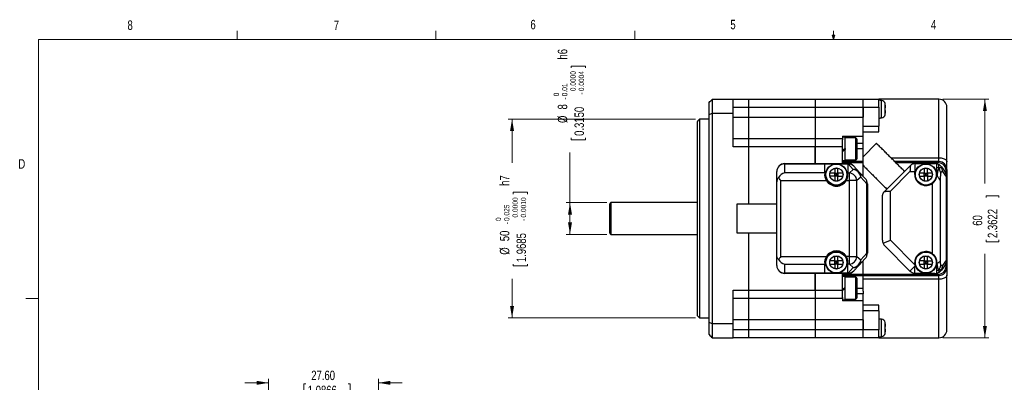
# Model space of a CAD drawing. Header units: millimetres. Extents: x 11 to 421, y 5 to 275.
# Tile 7 of 8: x 11 to 259, y 184 to 275. Entities that reach past the tile are written whole.
import ezdxf

# ---------------------------------------------------------------- set-up
doc = ezdxf.new("R2010")
doc.units = ezdxf.units.MM
doc.styles.add('SLDTEXTSTYLE0', font='TXT', dxfattribs={"width": 0.75})
doc.dimstyles.new('SLDDIMSTYLE4', dxfattribs={"dimtxt": 2.38125, "dimasz": 3, "dimexe": 0, "dimexo": 0.0625, "dimgap": 0.595313, "dimtad": 0, "dimrnd": 1e-09, "dimzin": 12, "dimdsep": 46, "dimtxsty": 'SLDTEXTSTYLE0', "dimsah": 1, "dimcen": 0.09, "dimadec": 0, "dimazin": 0, "dimtfac": 1, "dimtofl": 0, "dimtmove": 0, "dimatfit": 3, "dimfxl": 1, "dimtolj": 1, "dimtzin": 12, "dimarcsym": 0})
doc.dimstyles.new('SLDDIMSTYLE5', dxfattribs={"dimtxt": 2.38125, "dimasz": 3, "dimexe": 0, "dimexo": 0.0625, "dimgap": 0.595313, "dimtad": 0, "dimrnd": 1e-09, "dimzin": 12, "dimdsep": 46, "dimtxsty": 'SLDTEXTSTYLE0', "dimsah": 1, "dimcen": 0.09, "dimadec": 0, "dimazin": 0, "dimtol": 1, "dimtm": 0.01, "dimtfac": 1.8, "dimtofl": 0, "dimtmove": 0, "dimatfit": 3, "dimfxl": 1, "dimtolj": 1, "dimtzin": 0, "dimarcsym": 0})
doc.dimstyles.new('SLDDIMSTYLE6', dxfattribs={"dimtxt": 2.38125, "dimasz": 3, "dimexe": 0, "dimexo": 0.0625, "dimgap": 0.595313, "dimtad": 0, "dimdec": 3, "dimrnd": 1e-09, "dimzin": 12, "dimdsep": 46, "dimtxsty": 'SLDTEXTSTYLE0', "dimsah": 1, "dimcen": 0.09, "dimadec": 0, "dimazin": 0, "dimtol": 1, "dimtm": 0.025, "dimtfac": 1.8, "dimtdec": 3, "dimtofl": 0, "dimtmove": 0, "dimatfit": 3, "dimfxl": 1, "dimtolj": 1, "dimtzin": 0, "dimarcsym": 0})
doc.dimstyles.new('SLDDIMSTYLE7', dxfattribs={"dimtxt": 2.38125, "dimasz": 3, "dimexe": 0, "dimexo": 0.0625, "dimgap": 0.595313, "dimtad": 0, "dimrnd": 1e-09, "dimzin": 4, "dimdsep": 46, "dimtxsty": 'SLDTEXTSTYLE0', "dimsah": 1, "dimcen": 0.09, "dimadec": 0, "dimazin": 0, "dimtfac": 1, "dimtofl": 0, "dimtmove": 0, "dimatfit": 3, "dimfxl": 1, "dimtolj": 1, "dimtzin": 12, "dimarcsym": 0})

# ---------------------------------------------------------------- blocks, each defined once
blk = doc.blocks.new('*D9')
at = {"color": 7, "linetype": 'Continuous', "lineweight": 0}
for p, q in [((243.42, 255.3), (254.98, 255.3)), ((253.98, 255.3), (253.98, 234.08)), ((254.26, 231.04), (257.48, 231.04)), ((254.26, 231.04), (254.26, 230.56)), ((257.48, 231.04), (257.48, 230.56)), ((254.26, 219.43), (254.26, 219.92)), ((254.26, 219.43), (257.48, 219.43)), ((257.48, 219.43), (257.48, 219.92)), ((253.98, 195.3), (253.98, 216.4)), ((243.42, 195.3), (254.98, 195.3))]:
    blk.add_line(p, q, dxfattribs=at)
for points in [[(253.98, 255.3), (253.48, 252.3), (254.48, 252.3)], [(253.98, 195.3), (254.48, 198.3), (253.48, 198.3)]]:
    blk.add_solid(points, dxfattribs=at)
at = {"color": 7, "linetype": 'Continuous', "lineweight": 0, "char_height": 2.381, "attachment_point": 1, "rotation": 90, "style": 'SLDTEXTSTYLE0'}
for s, insert in [('2.3622', (254.69, 220.4)), ('60', (250.91, 223.48))]:
    blk.add_mtext(s, dxfattribs=dict(at, insert=insert))
blk = doc.blocks.new('*D10')
at = {"color": 7, "linetype": 'Continuous', "lineweight": 0}
for p, q in [((149.9, 263.65), (153.54, 263.65)), ((149.9, 263.65), (149.9, 263.16)), ((153.54, 263.65), (153.54, 263.16)), ((149.9, 245.12), (149.9, 245.6)), ((153.54, 245.12), (153.54, 245.6)), ((149.9, 245.12), (153.54, 245.12)), ((149.62, 229.3), (149.62, 241.89)), ((158.92, 229.3), (148.62, 229.3)), ((149.62, 221.3), (149.62, 229.3)), ((158.92, 221.3), (148.62, 221.3))]:
    blk.add_line(p, q, dxfattribs=at)
for points in [[(149.62, 229.3), (149.12, 226.3), (150.12, 226.3)], [(149.62, 221.3), (150.12, 224.3), (149.12, 224.3)]]:
    blk.add_solid(points, dxfattribs=at)
at = {"color": 7, "linetype": 'Continuous', "lineweight": 0, "attachment_point": 1, "rotation": 90, "style": 'SLDTEXTSTYLE0'}
for s, insert, char_height in [(' h6', (146.55, 264.61), 2.381), ('0.0000', (149.72, 257.31), 1.323), ('0.0004', (151.82, 257.31), 1.323), ('0.01', (147.62, 256.03), 1.323), ('0', (145.52, 256.03), 1.32), ('-', (147.62, 255.2), 1.32), ('0.3150', (150.75, 246.08), 2.381), ('-', (151.82, 256.48), 1.32), ('8', (146.55, 252.72), 2.38), ('%%c', (146.55, 249.32), 2.381)]:
    blk.add_mtext(s, dxfattribs=dict(at, insert=insert, char_height=char_height))
blk = doc.blocks.new('*D11')
at = {"color": 7, "linetype": 'Continuous', "lineweight": 0}
for p, q in [((181.22, 250.3), (134.05, 250.3)), ((135.05, 250.3), (135.05, 239.3)), ((135.34, 231.89), (138.97, 231.89)), ((135.34, 231.89), (135.34, 231.4)), ((138.97, 231.89), (138.97, 231.4)), ((135.34, 213.36), (135.34, 213.84)), ((135.34, 213.36), (138.97, 213.36)), ((138.97, 213.36), (138.97, 213.84)), ((135.05, 200.3), (135.05, 210.13)), ((181.22, 200.3), (134.05, 200.3))]:
    blk.add_line(p, q, dxfattribs=at)
for points in [[(135.05, 250.3), (134.55, 247.3), (135.55, 247.3)], [(135.05, 200.3), (135.55, 203.3), (134.55, 203.3)]]:
    blk.add_solid(points, dxfattribs=at)
at = {"color": 7, "linetype": 'Continuous', "lineweight": 0, "attachment_point": 1, "rotation": 90, "style": 'SLDTEXTSTYLE0'}
for s, insert, char_height in [(' h7', (131.98, 232.85), 2.381), ('0.0000', (135.16, 225.55), 1.323), ('0.0010', (137.26, 225.55), 1.323), ('0.025', (133.05, 224.66), 1.323), ('0', (130.95, 224.66), 1.32), ('50', (131.98, 219.59), 2.381), ('-', (133.05, 223.83), 1.32), ('1.9685', (136.18, 214.32), 2.381), ('-', (137.26, 224.72), 1.32), ('%%c', (131.98, 216.19), 2.381)]:
    blk.add_mtext(s, dxfattribs=dict(at, insert=insert, char_height=char_height))
blk = doc.blocks.new('*D13')
at = {"color": 7, "linetype": 'Continuous', "lineweight": 0}
for p, q in [((73.83, 183.98), (67.83, 183.98)), ((73.83, 165.69), (73.83, 184.98)), ((82.71, 183.7), (82.71, 180.49)), ((82.71, 183.7), (83.19, 183.7)), ((94.31, 183.7), (93.83, 183.7)), ((94.31, 183.7), (94.31, 180.49)), ((101.43, 169.98), (101.43, 184.98)), ((101.43, 183.98), (107.43, 183.98)), ((82.71, 180.49), (83.19, 180.49)), ((94.31, 180.49), (93.83, 180.49))]:
    blk.add_line(p, q, dxfattribs=at)
for points in [[(73.83, 183.98), (70.83, 184.48), (70.83, 183.48)], [(101.43, 183.98), (104.43, 183.48), (104.43, 184.48)]]:
    blk.add_solid(points, dxfattribs=at)
at = {"color": 7, "linetype": 'Continuous', "lineweight": 0, "char_height": 2.381, "attachment_point": 1, "style": 'SLDTEXTSTYLE0'}
for s, insert in [('27.60', (84.55, 187.05)), ('1.0866', (83.67, 183.27))]:
    blk.add_mtext(s, dxfattribs=dict(at, insert=insert))

msp = doc.modelspace()

# ---------------------------------------------------------------- linework, layer by layer
at = {"color": 7, "linetype": 'Continuous', "lineweight": 0}
for p, q in [((65.9067, 270.3087), (65.9067, 272.4626)), ((115.9129, 270.3087), (115.9129, 272.4626)), ((165.9192, 270.3087), (165.9192, 272.4626)), ((215.9254, 270.3087), (215.9254, 272.4626)), ((15.9068, 270.3087), (415.9568, 270.3087)), ((15.9068, 270.3087), (15.9068, 9.9587)), ((215.9254, 270.3087), (215.5889, 271.3737)), ((216.2443, 271.3737), (215.5889, 271.3737)), ((215.7467, 271.3737), (215.9254, 270.3087)), ((215.9254, 270.3087), (216.2443, 271.3737)), ((216.0501, 271.3737), (215.9254, 270.3087)), ((15.9068, 205.2212), (12.7318, 205.2212))]:
    msp.add_line(p, q, dxfattribs=at)
at = {"color": 7, "linetype": 'Continuous', "lineweight": 30}
for p, q in [((185.4197, 251.7554), (185.4197, 255.2979)), ((185.4197, 255.2979), (190.6197, 255.2979)), ((190.6197, 251.7554), (190.6197, 255.2979)), ((190.6197, 255.2979), (194.6197, 255.2979)), ((194.6197, 255.2979), (211.3197, 255.2979)), ((194.6197, 253.2979), (194.6197, 255.2979)), ((194.6197, 253.2979), (194.6197, 255.2979)), ((211.3197, 255.2979), (211.3197, 253.2979)), ((211.3197, 255.2979), (223.3197, 255.2979)), ((211.3197, 255.2979), (211.3197, 253.2979)), ((223.3197, 255.2979), (227.3197, 255.2979)), ((223.3197, 253.2979), (223.3197, 255.2979)), ((223.3197, 253.2979), (223.3197, 255.2979)), ((227.3197, 253.2979), (227.3197, 255.2979)), ((242.4197, 240.5791), (242.4197, 255.2979)), ((184.6197, 251.4513), (184.6197, 254.4979)), ((190.6197, 253.2979), (194.6197, 253.2979)), ((194.6197, 253.2979), (211.3197, 253.2979)), ((194.6197, 250.7979), (194.6197, 253.2979)), ((194.6197, 250.7979), (194.6197, 253.2979)), ((211.3197, 253.2979), (211.3197, 250.7979)), ((211.3197, 253.2979), (223.3197, 253.2979)), ((211.3197, 253.2979), (211.3197, 250.7979)), ((223.3197, 253.2979), (227.3197, 253.2979)), ((223.3197, 253.2979), (223.3197, 250.7979)), ((223.3197, 250.7979), (223.3197, 253.2979)), ((227.3197, 253.2979), (227.3197, 248.5358)), ((227.9865, 252.7979), (227.9865, 254.9895)), ((227.9865, 250.6062), (227.9865, 252.7979)), ((228.8793, 251.4032), (228.8793, 254.1926)), ((228.8805, 254.1479), (228.8882, 254.1479)), ((229.0045, 253.1229), (228.8805, 253.1229)), ((244.4197, 239.5604), (244.4197, 253.2979)), ((182.2197, 250.2979), (182.2197, 200.2979)), ((184.6197, 199.1445), (184.6197, 251.4513)), ((185.4197, 198.8404), (185.4197, 251.7554)), ((185.4197, 251.7554), (190.6197, 251.7554)), ((190.6197, 243.2979), (190.6197, 251.7554)), ((190.6197, 250.7979), (194.6197, 250.7979)), ((194.6197, 250.7979), (211.3197, 250.7979)), ((194.6197, 245.2979), (194.6197, 250.7979)), ((194.6197, 245.2979), (194.6197, 250.7979)), ((211.3197, 250.7979), (211.3197, 245.2979)), ((211.3197, 250.7979), (223.3197, 250.7979)), ((211.3197, 250.7979), (211.3197, 245.2979)), ((223.3197, 246.0138), (223.3197, 250.7979)), ((229.0045, 252.4729), (228.8805, 252.4729)), ((228.8882, 251.4479), (228.8805, 251.4479)), ((181.6197, 249.6979), (181.6197, 225.2979)), ((223.3197, 248.5358), (227.3197, 248.5358)), ((227.3197, 247.0834), (227.3197, 248.5358)), ((194.6197, 245.2979), (190.6197, 245.2979)), ((194.6197, 243.2979), (194.6197, 245.2979)), ((211.3197, 245.2979), (194.6197, 245.2979)), ((194.6197, 243.2979), (194.6197, 245.2979)), ((211.3197, 245.2979), (211.3197, 243.2979)), ((218.1197, 245.2979), (211.3197, 245.2979)), ((211.3197, 245.2979), (211.3197, 243.2979)), ((218.1197, 246.0138), (223.3197, 246.0138)), ((218.1197, 246.0138), (218.1197, 245.7479)), ((218.1197, 245.7479), (218.1197, 245.1254)), ((218.8197, 242.9379), (218.8197, 245.7479)), ((221.5197, 240.0479), (221.5197, 245.5479)), ((221.8197, 240.3479), (221.8197, 245.2479)), ((223.3197, 247.0834), (227.3197, 247.0834)), ((223.3197, 244.2741), (223.3197, 246.0138)), ((194.6197, 243.2979), (190.6197, 243.2979)), ((211.3197, 243.2979), (194.6197, 243.2979)), ((194.6197, 228.8979), (194.6197, 243.2979)), ((194.6197, 228.8979), (194.6197, 243.2979)), ((211.3197, 243.2979), (211.3197, 239.0979)), ((218.1197, 243.2979), (211.3197, 243.2979)), ((211.3197, 239.0979), (211.3197, 243.2979)), ((218.1197, 243.2979), (218.1197, 245.1254)), ((218.1197, 239.2979), (218.1197, 243.2979)), ((218.1197, 242.5337), (218.8197, 242.9379)), ((218.8197, 242.9379), (218.8197, 242.6579)), ((221.8197, 244.2741), (223.3197, 244.2741)), ((223.3197, 242.7979), (221.8197, 242.7979)), ((223.3197, 243.5615), (223.3197, 244.2741)), ((226.6926, 244.213), (223.3197, 240.84)), ((223.3197, 240.84), (223.3197, 243.5615)), ((218.1197, 242.2537), (218.8197, 242.6579)), ((218.8197, 239.8479), (218.8197, 242.6579)), ((223.3197, 238.6764), (223.3197, 240.84)), ((230.3265, 240.5791), (242.4197, 240.5791)), ((242.4197, 239.5979), (242.4197, 240.5791)), ((203.6197, 239.0106), (203.6197, 239.0979)), ((203.6197, 239.0979), (219.5486, 239.0979)), ((203.6197, 236.7804), (203.6197, 239.0106)), ((203.6197, 239.0106), (213.7197, 239.0106)), ((213.7197, 239.0754), (219.5197, 239.0754)), ((213.7197, 239.0754), (213.7197, 239.0106)), ((213.7197, 236.7804), (213.7197, 239.0106)), ((216.2297, 237.9679), (217.0097, 237.9679)), ((216.2297, 237.9679), (216.2297, 236.7379)), ((217.0097, 236.7379), (217.0097, 237.9679)), ((223.3197, 239.5979), (218.1197, 239.5979)), ((223.3197, 239.2979), (218.1197, 239.2979)), ((219.5197, 239.0106), (219.5197, 239.0754)), ((219.5486, 239.0106), (219.5197, 239.0106)), ((219.5197, 239.0106), (219.5197, 236.7804)), ((219.5486, 239.0979), (219.5486, 239.0106)), ((219.5486, 239.0106), (220.841, 237.6212)), ((221.0129, 238.4601), (222.3054, 237.0707)), ((223.3197, 235.9804), (223.3197, 238.6764)), ((223.3197, 235.9804), (223.3197, 238.6764)), ((228.5125, 231.8908), (235.4268, 238.805)), ((242.4197, 239.5979), (231.3077, 239.5979)), ((242.4197, 239.2979), (231.6077, 239.2979)), ((236.3697, 239.0979), (236.1339, 239.0979)), ((236.3697, 239.0979), (236.3697, 237.0979)), ((236.3697, 239.0979), (241.4012, 239.0979)), ((238.7297, 237.9679), (239.5097, 237.9679)), ((238.7297, 237.9679), (238.7297, 236.7379)), ((239.5097, 236.7379), (239.5097, 237.9679)), ((242.4197, 239.2979), (242.4197, 239.5979)), ((243.0187, 238.2742), (244.0371, 236.8738)), ((201.6197, 234.5621), (201.6197, 237.0979)), ((213.7197, 236.7804), (203.6197, 236.7804)), ((213.7197, 236.7804), (213.7197, 236.3479)), ((216.2297, 236.7379), (214.9997, 236.7379)), ((214.9997, 235.9579), (214.9997, 236.7379)), ((216.2297, 235.9579), (214.9997, 235.9579)), ((216.2297, 235.9579), (216.2297, 236.7379)), ((216.2297, 236.7379), (217.0097, 236.7379)), ((216.6197, 236.3479), (216.2297, 236.7379)), ((216.2297, 235.9579), (216.6197, 236.3479)), ((216.2297, 235.9579), (216.2297, 234.7279)), ((217.0097, 235.9579), (216.2297, 235.9579)), ((216.6197, 236.3479), (217.0097, 236.7379)), ((217.0097, 235.9579), (216.6197, 236.3479)), ((218.2397, 236.7379), (217.0097, 236.7379)), ((217.0097, 236.7379), (217.0097, 235.9579)), ((217.0097, 234.7279), (217.0097, 235.9579)), ((217.0097, 235.9579), (218.2397, 235.9579)), ((218.2397, 236.7379), (218.2397, 235.9579)), ((219.5197, 236.3479), (219.5197, 236.7804)), ((219.5197, 236.7804), (219.8932, 236.7804)), ((219.8932, 236.7804), (220.841, 237.6212)), ((219.8932, 234.8677), (219.8932, 236.7804)), ((222.732, 235.7085), (221.7842, 234.8677)), ((222.3054, 237.0707), (223.884, 235.3737)), ((222.732, 235.7085), (224.3106, 234.0115)), ((230.2197, 232.1837), (235.1339, 237.0979)), ((235.1339, 237.0979), (236.3697, 237.0979)), ((236.3697, 236.3479), (236.3697, 237.0979)), ((238.7297, 236.7379), (237.4997, 236.7379)), ((237.4997, 235.9579), (237.4997, 236.7379)), ((237.4997, 235.9579), (238.7297, 235.9579)), ((238.7297, 236.7379), (239.5097, 236.7379)), ((238.7297, 235.9579), (238.7297, 236.7379)), ((239.1197, 236.3479), (238.7297, 236.7379)), ((239.1197, 236.3479), (238.7297, 235.9579)), ((238.7297, 235.9579), (238.7297, 234.7279)), ((239.5097, 235.9579), (238.7297, 235.9579)), ((239.5097, 236.7379), (239.1197, 236.3479)), ((239.5097, 235.9579), (239.1197, 236.3479)), ((240.7397, 236.7379), (239.5097, 236.7379)), ((239.5097, 236.7379), (239.5097, 235.9579)), ((239.5097, 235.9579), (239.5097, 234.7279)), ((239.5097, 235.9579), (240.7397, 235.9579)), ((240.7397, 236.7379), (240.7397, 235.9579)), ((243.279, 237.0979), (244.2974, 235.6975)), ((244.4197, 237.5979), (244.1197, 237.5979)), ((244.1197, 237.5979), (244.1197, 236.7511)), ((244.2974, 214.8982), (244.2974, 235.6975)), ((244.4197, 235.6975), (244.2974, 235.6975)), ((244.4197, 237.5979), (244.4197, 235.6975)), ((244.4197, 235.6975), (244.4197, 214.8982)), ((201.6197, 216.0336), (201.6197, 234.5621)), ((202.6197, 215.728), (202.6197, 234.8677)), ((202.6197, 234.8677), (214.1258, 234.8677)), ((217.0097, 234.7279), (216.2297, 234.7279)), ((219.1135, 234.8677), (219.8932, 234.8677)), ((221.7842, 234.8677), (219.8932, 234.8677)), ((219.8932, 215.728), (219.8932, 234.8677)), ((221.7842, 215.728), (221.7842, 234.8677)), ((224.3106, 216.5843), (224.3106, 234.0115)), ((224.4197, 234.0115), (224.3106, 234.0115)), ((224.4197, 234.0115), (224.4197, 216.5843)), ((239.5097, 234.7279), (238.7297, 234.7279)), ((240.8228, 216.407), (240.8228, 234.1887)), ((242.7005, 234.8075), (242.7005, 214.5615)), ((228.2197, 219.8263), (228.2197, 231.1837)), ((230.2197, 219.8263), (230.2197, 232.1837)), ((159.6197, 221.5979), (159.6197, 228.9979)), ((159.9197, 229.2979), (159.9197, 221.2979)), ((191.6197, 228.8979), (191.6197, 221.6979)), ((181.6197, 225.2979), (181.6197, 200.8979)), ((194.6197, 207.2979), (194.6197, 221.6979)), ((194.6197, 207.2979), (194.6197, 221.6979)), ((228.3719, 219.0609), (230.2197, 219.8263)), ((235.1339, 212.0837), (228.8054, 218.4121)), ((236.3697, 213.6763), (230.2197, 219.8263)), ((201.6197, 213.4979), (201.6197, 216.0336)), ((202.6197, 215.728), (214.1258, 215.728)), ((216.2297, 215.8679), (217.0097, 215.8679)), ((216.2297, 214.6379), (216.2297, 215.8679)), ((217.0097, 214.6379), (217.0097, 215.8679)), ((219.8932, 215.728), (219.1135, 215.728)), ((219.8932, 215.728), (221.7842, 215.728)), ((219.8932, 213.8153), (219.8932, 215.728)), ((221.7842, 215.728), (222.732, 214.8873)), ((224.3106, 216.5843), (222.732, 214.8873)), ((224.4197, 216.5843), (224.3106, 216.5843)), ((238.7297, 215.8679), (239.5097, 215.8679)), ((238.7297, 215.8679), (238.7297, 214.6379)), ((239.5097, 214.6379), (239.5097, 215.8679)), ((203.6197, 213.8153), (213.7197, 213.8153)), ((203.6197, 211.5852), (203.6197, 213.8153)), ((213.7197, 214.2479), (213.7197, 213.8153)), ((213.7197, 211.5852), (213.7197, 213.8153)), ((216.2297, 214.6379), (214.9997, 214.6379)), ((214.9997, 213.8579), (214.9997, 214.6379)), ((214.9997, 213.8579), (216.2297, 213.8579)), ((216.2297, 214.6379), (217.0097, 214.6379)), ((216.2297, 213.8579), (216.2297, 214.6379)), ((216.2297, 214.6379), (216.6197, 214.2479)), ((216.2297, 213.8579), (216.6197, 214.2479)), ((216.2297, 213.8579), (216.2297, 212.6279)), ((217.0097, 213.8579), (216.2297, 213.8579)), ((216.6197, 214.2479), (217.0097, 214.6379)), ((216.6197, 214.2479), (217.0097, 213.8579)), ((218.2397, 214.6379), (217.0097, 214.6379)), ((217.0097, 214.6379), (217.0097, 213.8579)), ((217.0097, 212.6279), (217.0097, 213.8579)), ((217.0097, 213.8579), (218.2397, 213.8579)), ((218.2397, 214.6379), (218.2397, 213.8579)), ((219.5197, 213.8153), (219.5197, 214.2479)), ((219.8932, 213.8153), (219.5197, 213.8153)), ((219.5197, 211.5852), (219.5197, 213.8153)), ((220.841, 212.9746), (219.5486, 211.5852)), ((220.841, 212.9746), (219.8932, 213.8153)), ((222.3054, 213.525), (221.0129, 212.1357)), ((223.884, 215.2221), (222.3054, 213.525)), ((223.3197, 211.2979), (223.3197, 214.6154)), ((223.3197, 211.2979), (223.3197, 214.6154)), ((235.1339, 212.0837), (236.3697, 213.3194)), ((236.3697, 213.6763), (236.3697, 214.2479)), ((236.3697, 213.6763), (236.3697, 213.3194)), ((236.3697, 211.5058), (236.3697, 213.3194)), ((238.7297, 214.6379), (237.4997, 214.6379)), ((237.4997, 213.8579), (237.4997, 214.6379)), ((237.4997, 213.8579), (238.7297, 213.8579)), ((238.7297, 214.6379), (239.5097, 214.6379)), ((238.7297, 213.8579), (238.7297, 214.6379)), ((238.7297, 214.6379), (239.1197, 214.2479)), ((239.1197, 214.2479), (238.7297, 213.8579)), ((238.7297, 213.8579), (238.7297, 212.6279)), ((239.5097, 213.8579), (238.7297, 213.8579)), ((239.5097, 214.6379), (239.1197, 214.2479)), ((239.1197, 214.2479), (239.5097, 213.8579)), ((239.5097, 214.6379), (240.7397, 214.6379)), ((239.5097, 214.6379), (239.5097, 213.8579)), ((239.5097, 212.6279), (239.5097, 213.8579)), ((239.5097, 213.8579), (240.7397, 213.8579)), ((240.7397, 214.6379), (240.7397, 213.8579)), ((241.8697, 214.2479), (241.8697, 213.9784)), ((244.0371, 213.7219), (243.0187, 212.3215)), ((244.2974, 214.8982), (243.279, 213.4979)), ((244.1197, 213.8447), (244.1197, 212.9979)), ((244.1197, 212.9979), (244.4197, 212.9979)), ((244.4197, 214.8982), (244.2974, 214.8982)), ((244.4197, 214.8982), (244.4197, 212.9979)), ((244.4197, 212.9979), (244.4197, 211.0354)), ((213.7197, 211.5852), (203.6197, 211.5852)), ((203.6197, 211.4979), (203.6197, 211.5852)), ((219.5486, 211.4979), (203.6197, 211.4979)), ((211.3197, 211.4979), (211.3197, 207.2979)), ((211.3197, 207.2979), (211.3197, 211.4979)), ((213.7197, 211.5852), (213.7197, 211.5203)), ((219.5197, 211.5203), (213.7197, 211.5203)), ((217.0097, 212.6279), (216.2297, 212.6279)), ((218.1197, 211.2979), (223.3197, 211.2979)), ((218.1197, 207.2979), (218.1197, 211.2979)), ((218.1197, 210.9979), (223.3197, 210.9979)), ((218.8197, 207.9379), (218.8197, 210.7479)), ((219.5197, 211.5852), (219.5486, 211.5852)), ((219.5197, 211.5203), (219.5197, 211.5852)), ((219.5486, 211.5852), (219.5486, 211.4979)), ((221.5197, 205.0479), (221.5197, 210.5479)), ((223.3197, 211.2979), (242.4197, 211.2979)), ((223.3197, 210.9979), (223.3197, 211.2979)), ((223.3197, 210.9979), (223.3197, 211.2979)), ((223.3197, 210.9979), (242.4197, 210.9979)), ((223.3197, 210.0166), (223.3197, 210.9979)), ((241.4012, 211.4979), (236.5481, 211.4979)), ((239.5097, 212.6279), (238.7297, 212.6279)), ((242.4197, 211.2979), (242.4197, 210.9979)), ((242.4197, 210.0166), (242.4197, 210.9979)), ((244.4197, 197.2979), (244.4197, 211.0354)), ((221.8197, 205.3479), (221.8197, 210.2479)), ((242.4197, 210.0166), (223.3197, 210.0166)), ((223.3197, 207.0342), (223.3197, 210.0166)), ((242.4197, 195.2979), (242.4197, 210.0166)), ((190.6197, 198.8404), (190.6197, 207.2979)), ((190.6197, 207.2979), (194.6197, 207.2979)), ((194.6197, 207.2979), (211.3197, 207.2979)), ((194.6197, 205.2979), (194.6197, 207.2979)), ((194.6197, 205.2979), (194.6197, 207.2979)), ((211.3197, 207.2979), (211.3197, 205.2979)), ((211.3197, 207.2979), (218.1197, 207.2979)), ((211.3197, 207.2979), (211.3197, 205.2979)), ((218.1197, 207.5337), (218.8197, 207.9379)), ((218.1197, 207.2537), (218.8197, 207.6579)), ((218.1197, 205.4703), (218.1197, 207.2979)), ((218.8197, 207.6579), (218.8197, 207.9379)), ((218.8197, 204.8479), (218.8197, 207.6579)), ((221.8197, 207.7979), (223.3197, 207.7979)), ((223.3197, 206.3217), (221.8197, 206.3217)), ((223.3197, 207.0342), (223.3197, 206.3217)), ((223.3197, 204.582), (223.3197, 206.3217)), ((190.6197, 205.2979), (194.6197, 205.2979)), ((194.6197, 205.2979), (211.3197, 205.2979)), ((194.6197, 199.7979), (194.6197, 205.2979)), ((194.6197, 199.7979), (194.6197, 205.2979)), ((211.3197, 205.2979), (211.3197, 199.7979)), ((211.3197, 205.2979), (218.1197, 205.2979)), ((211.3197, 205.2979), (211.3197, 199.7979)), ((218.1197, 205.4703), (218.1197, 204.8479)), ((218.1197, 204.8479), (218.1197, 204.582)), ((223.3197, 204.582), (218.1197, 204.582)), ((223.3197, 199.7979), (223.3197, 204.582)), ((227.3197, 203.5123), (223.3197, 203.5123)), ((227.3197, 202.06), (227.3197, 203.5123)), ((227.3197, 202.06), (223.3197, 202.06)), ((227.3197, 202.06), (227.3197, 197.2979)), ((184.6197, 196.0979), (184.6197, 199.1445)), ((190.6197, 198.8404), (185.4197, 198.8404)), ((185.4197, 195.2979), (185.4197, 198.8404)), ((194.6197, 199.7979), (190.6197, 199.7979)), ((190.6197, 195.2979), (190.6197, 198.8404)), ((211.3197, 199.7979), (194.6197, 199.7979)), ((194.6197, 197.2979), (194.6197, 199.7979)), ((194.6197, 197.2979), (194.6197, 199.7979)), ((211.3197, 199.7979), (211.3197, 197.2979)), ((223.3197, 199.7979), (211.3197, 199.7979)), ((211.3197, 199.7979), (211.3197, 197.2979)), ((223.3197, 199.7979), (223.3197, 197.2979)), ((223.3197, 197.2979), (223.3197, 199.7979)), ((227.9865, 195.6062), (227.9865, 199.9895)), ((228.8793, 196.4032), (228.8793, 199.1926)), ((228.8805, 199.1479), (228.8882, 199.1479)), ((229.0045, 198.1229), (228.8805, 198.1229)), ((194.6197, 197.2979), (190.6197, 197.2979)), ((211.3197, 197.2979), (194.6197, 197.2979)), ((194.6197, 195.2979), (194.6197, 197.2979)), ((194.6197, 195.2979), (194.6197, 197.2979)), ((211.3197, 197.2979), (211.3197, 195.2979)), ((223.3197, 197.2979), (211.3197, 197.2979)), ((211.3197, 197.2979), (211.3197, 195.2979)), ((227.3197, 197.2979), (223.3197, 197.2979)), ((223.3197, 195.2979), (223.3197, 197.2979)), ((223.3197, 195.2979), (223.3197, 197.2979)), ((227.3197, 195.2979), (227.3197, 197.2979)), ((228.8805, 197.4729), (229.0045, 197.4729)), ((228.8882, 196.4479), (228.8805, 196.4479)), ((185.4197, 195.2979), (190.6197, 195.2979)), ((194.6197, 195.2979), (190.6197, 195.2979)), ((211.3197, 195.2979), (194.6197, 195.2979)), ((223.3197, 195.2979), (211.3197, 195.2979)), ((227.3197, 195.2979), (223.3197, 195.2979))]:
    msp.add_line(p, q, dxfattribs=at)
at = {"color": 7, "linetype": 'Continuous', "lineweight": 30, "flags": 128}
for points in [[(242.4197, 240.5791), (242.7043, 240.5688), (242.9831, 240.5379), (243.2505, 240.4871), (243.5009, 240.4174), (243.7294, 240.3303), (243.9312, 240.2275), (244.1022, 240.1112), (244.2389, 239.9836), (244.3386, 239.8474), (244.3993, 239.7054), (244.4197, 239.5604)], [(244.4197, 211.0354), (244.3993, 210.8904), (244.3386, 210.7484), (244.2389, 210.6122), (244.1022, 210.4846), (243.9312, 210.3682), (243.7294, 210.2655), (243.5009, 210.1783), (243.2505, 210.1087), (242.9831, 210.0579), (242.7043, 210.027), (242.4197, 210.0166)]]:
    msp.add_lwpolyline(points, dxfattribs=at)
at = {"color": 7, "linetype": 'Continuous', "lineweight": 30}
for centre, radius in [((216.6197, 236.3479), 2.7), ((216.6197, 236.3479), 2.63), ((216.6197, 236.3479), 1.6736), ((239.1197, 236.3479), 2.7), ((239.1197, 236.3479), 2.63), ((239.1197, 236.3479), 1.6736), ((216.6197, 214.2479), 2.7), ((216.6197, 214.2479), 2.63), ((216.6197, 214.2479), 1.6736), ((239.1197, 214.2479), 2.7), ((239.1197, 214.2479), 2.63), ((239.1197, 214.2479), 1.6736)]:
    msp.add_circle(centre, radius, dxfattribs=at)
for centre, radius, start, end in [((242.4197, 253.2979), 2, 0, 90), ((227.8994, 253.9933), 1, 11.492744, 85), ((222.0197, 252.7979), 7, 11.119571, 11.492744), ((222.0197, 252.7979), 6.9925, 2.663993, 11.131728), ((222.0197, 252.7979), 6.8686, 357.287931, 2.712069), ((227.8994, 251.6024), 1, 275, 348.507256), ((222.0197, 252.7979), 7, 348.507256, 348.880429), ((222.0197, 252.7979), 6.9925, 348.868272, 357.336007), ((203.6197, 237.0979), 2, 90, 180), ((203.581, 237.049), 1.962, 88.871283, 178.572474), ((219.5486, 237.0979), 2, 42.929969, 90), ((219.7138, 237.227), 1.7912, 43.503788, 95.291176), ((241.4012, 237.0979), 2, 76.45408, 90), ((242.4197, 237.5979), 2, 360, 90), ((242.4197, 237.5979), 1.7, 360, 90), ((241.8273, 237.4112), 1.4711, 12.314106, 35.916683), ((219.6545, 234.6533), 2.1405, 5.74867, 83.596567), ((221.0062, 235.8376), 1.7912, 43.503788, 95.291176), ((220.6023, 235.4941), 2.1405, 5.74867, 83.596567), ((221.0464, 235.9285), 1.6999, 352.562404, 42.215042), ((222.6251, 234.2315), 1.6999, 352.562404, 42.215042), ((222.4197, 234.0115), 2, 0, 42.929969), ((239.1197, 236.3479), 2.75, 180, 308.266422), ((241.6389, 237.3739), 1.6632, 350.447432, 12.187515), ((242.7657, 235.9756), 1.5567, 349.710812, 35.241961), ((242.4197, 235.6975), 2, 0, 36.027373), ((216.6197, 236.3479), 2.9, 210.690708, 329.309292), ((230.2197, 219.8263), 2, 180, 202.5), ((230.2197, 219.8263), 2, 202.5, 225), ((216.6197, 214.2479), 2.9, 30.690708, 149.309292), ((219.6545, 215.9424), 2.1405, 276.403433, 354.25133), ((222.6251, 216.3642), 1.6999, 317.784958, 7.437596), ((222.4197, 216.5843), 2, 317.070031, 360), ((239.1197, 214.2479), 2.75, 51.733578, 180), ((203.581, 213.5467), 1.962, 181.427526, 271.128717), ((203.6197, 213.4979), 2, 180, 270), ((220.6023, 215.1017), 2.1405, 276.403433, 354.25133), ((221.0062, 214.7581), 1.7912, 264.708824, 316.496212), ((221.0464, 214.6672), 1.6999, 317.784958, 7.437596), ((242.4197, 212.9979), 2, 270, 0), ((242.4197, 212.9979), 1.7, 270, 0), ((241.6389, 213.2219), 1.6632, 347.812485, 9.552568), ((242.7657, 214.6202), 1.5567, 324.758039, 10.289188), ((242.4197, 214.8982), 2, 323.972627, 360), ((219.7138, 213.3687), 1.7912, 264.708824, 316.496212), ((219.5486, 213.4979), 2, 270, 317.070031), ((236.5481, 213.4979), 2, 225, 264.881634), ((236.5481, 213.4979), 2, 264.881634, 270), ((241.4012, 213.4979), 2, 270, 283.54592), ((241.8273, 213.1845), 1.4711, 324.083317, 347.685894), ((227.8994, 198.9933), 1, 11.492744, 85), ((222.0197, 197.7979), 7, 11.119571, 11.492744), ((222.0197, 197.7979), 6.9925, 2.663993, 11.131728), ((222.0197, 197.7979), 6.8686, 357.287931, 2.712069), ((227.8994, 196.6024), 1, 275, 348.507256), ((222.0197, 197.7979), 7, 348.507256, 348.880429), ((222.0197, 197.7979), 6.9925, 348.868272, 357.336007), ((242.4197, 197.2979), 2, 270, 0)]:
    msp.add_arc(centre, radius, start, end, dxfattribs=at)
for centre, major_axis, start_param, end_param in [((203.6197, 234.8677), (1.6076, 1.6076), 0.93367107, 1.80998714), ((203.6197, 215.728), (1.6076, -1.6076), 4.47319817, 5.34951424)]:
    msp.add_ellipse(centre, major_axis=major_axis, ratio=0.74008501, start_param=start_param, end_param=end_param, dxfattribs=at)
for points, degree in [([(184.6197, 254.4979), (184.8862, 254.7644), (185.1529, 255.0311), (185.4197, 255.2979)], 3), ([(242.4197, 255.2979), (227.3197, 255.2979)], 1), ([(227.9865, 254.9895), (227.3197, 255.0479)], 1), ([(182.2197, 250.2979), (181.6197, 249.6979)], 1), ([(184.6197, 250.2979), (182.2197, 250.2979)], 1), ([(184.6197, 251.4513), (184.8862, 251.5532), (185.1529, 251.6546), (185.4197, 251.7554)], 3), ([(227.3197, 250.5479), (227.9865, 250.6062)], 1), ([(218.8197, 245.7479), (218.1197, 245.7479)], 1), ([(221.5197, 245.5479), (218.8197, 245.5479)], 1), ([(221.8197, 245.2479), (221.5197, 245.5479)], 1), ([(233.7637, 237.1419), (226.6926, 244.213)], 1), ([(221.5197, 240.0479), (221.8197, 240.3479)], 1), ([(218.1197, 239.8479), (218.8197, 239.8479)], 1), ([(218.8197, 240.0479), (221.5197, 240.0479)], 1), ([(223.3197, 238.6764), (229.3089, 232.6871)], 1), ([(235.4406, 238.8186), (235.436, 238.8141), (235.4313, 238.8096), (235.4268, 238.805)], 3), ([(242.3088, 238.8801), (242.1694, 238.9511), (242.0217, 239.0056), (241.8697, 239.0422)], 3), ([(241.8697, 238.2125), (242.042, 238.1292), (242.2085, 238.0576), (242.3595, 238.0039)], 3), ([(242.3595, 238.0039), (242.3027, 237.8754), (242.1957, 237.5915), (242.07, 237.0566), (241.9891, 236.4573), (241.9692, 236.0936), (241.968, 235.9527)], 3), ([(242.3595, 238.0039), (242.3666, 238.1572), (242.39, 238.4307), (242.4052, 238.7033), (242.3778, 238.8397), (242.3331, 238.8679), (242.3088, 238.8801)], 3), ([(242.6996, 238.6191), (242.5801, 238.7211), (242.4487, 238.8089), (242.3088, 238.8801)], 3), ([(242.3595, 238.0039), (242.4527, 238.0541), (242.6325, 238.1532), (242.886, 238.1481), (243.1115, 237.964), (243.2246, 237.7885), (243.2645, 237.725)], 3), ([(242.3595, 238.0039), (242.4145, 237.8855), (242.5231, 237.639), (242.6693, 237.2491), (242.7868, 236.8616), (242.8387, 236.6302), (242.8563, 236.53)], 3), ([(243.0187, 238.2742), (242.9263, 238.4012), (242.819, 238.5172), (242.6996, 238.6191)], 3), ([(241.8697, 236.3479), (241.8697, 236.2576), (241.8652, 236.1675), (241.8564, 236.0777)], 3), ([(241.968, 235.9527), (241.9316, 235.9944), (241.8944, 236.036), (241.8564, 236.0777)], 3), ([(241.968, 235.9527), (242.3012, 235.5709), (242.5606, 235.1892), (242.7005, 234.8075)], 3), ([(242.8563, 236.53), (242.9564, 237.0158), (243.101, 237.3092), (243.279, 237.0979)], 3), ([(228.5125, 231.8908), (228.508, 231.8862), (228.5034, 231.8816), (228.499, 231.8769)], 3), ([(159.9197, 229.2979), (159.6197, 228.9979)], 1), ([(181.6197, 229.2979), (159.9197, 229.2979)], 1), ([(201.6197, 228.8979), (191.6197, 228.8979)], 1), ([(159.6197, 221.5979), (159.9197, 221.2979)], 1), ([(159.9197, 221.2979), (181.6197, 221.2979)], 1), ([(191.6197, 221.6979), (201.6197, 221.6979)], 1), ([(241.968, 214.0297), (241.9358, 214.0126), (241.9031, 213.9955), (241.8697, 213.9784)], 3), ([(241.968, 214.0297), (242.3012, 214.207), (242.5606, 214.3842), (242.7005, 214.5615)], 3), ([(242.3753, 212.3873), (242.3193, 212.4689), (242.2144, 212.6726), (242.0918, 213.1026), (242.0094, 213.6036), (241.979, 213.9108), (241.968, 214.0297)], 3), ([(242.3753, 212.3873), (242.4387, 212.4791), (242.5694, 212.6785), (242.7339, 213.0032), (242.8449, 213.3269), (242.8835, 213.5211), (242.8976, 213.6069)], 3), ([(243.279, 213.4979), (243.1561, 213.329), (243.0115, 213.3975), (242.8976, 213.6069)], 3), ([(218.8197, 210.7479), (218.1197, 210.7479)], 1), ([(221.5197, 210.5479), (218.8197, 210.5479)], 1), ([(221.8197, 210.2479), (221.5197, 210.5479)], 1), ([(241.8697, 212.2391), (241.9573, 212.2635), (242.1294, 212.3092), (242.2938, 212.3567), (242.3753, 212.3873)], 3), ([(241.8697, 211.5535), (242.0217, 211.5901), (242.1694, 211.6447), (242.3088, 211.7156)], 3), ([(242.3753, 212.3873), (242.3534, 212.1718), (242.3488, 211.8452), (242.3376, 211.73), (242.3088, 211.7156)], 3), ([(242.3088, 211.7156), (242.5886, 211.8581), (242.834, 212.0676), (243.0187, 212.3215)], 3), ([(242.3753, 212.3873), (242.4743, 212.3665), (242.6711, 212.3614), (242.9314, 212.4695), (243.1361, 212.6646), (243.2289, 212.8104), (243.2645, 212.8708)], 3), ([(218.1197, 204.8479), (218.8197, 204.8479)], 1), ([(218.8197, 205.0479), (221.5197, 205.0479)], 1), ([(221.5197, 205.0479), (221.8197, 205.3479)], 1), ([(181.6197, 200.8979), (182.2197, 200.2979)], 1), ([(182.2197, 200.2979), (184.6197, 200.2979)], 1), ([(185.4197, 198.8404), (185.1529, 198.9412), (184.8862, 199.0426), (184.6197, 199.1445)], 3), ([(227.9865, 199.9895), (227.3197, 200.0479)], 1), ([(184.6197, 196.0979), (184.8862, 195.8313), (185.1529, 195.5646), (185.4197, 195.2979)], 3), ([(227.3197, 195.5479), (227.9865, 195.6062)], 1), ([(227.3197, 195.2979), (242.4197, 195.2979)], 1)]:
    msp.add_open_spline(points, degree=degree, dxfattribs=at)
for points, knots in [([(235.4406, 238.8186), (235.363, 238.7372), (235.3056, 238.6364), (235.2185, 238.3941), (235.1904, 238.2575), (235.1524, 237.9535), (235.1432, 237.7914), (235.1339, 237.4517), (235.1339, 237.2734), (235.1339, 237.0979)], [0, 0, 0, 0, 0.25, 0.25, 0.5, 0.5, 0.75, 0.75, 1, 1, 1, 1]), ([(235.4406, 238.8186), (235.541, 238.9151), (235.6523, 238.9833), (235.887, 239.0751), (236.0119, 239.0979), (236.1339, 239.0979)], [0, 0, 0, 0, 0.5, 0.5, 1, 1, 1, 1]), ([(241.8697, 238.2125), (241.8697, 238.3356), (241.8697, 238.4486), (241.8697, 238.6524), (241.8697, 238.7445), (241.8697, 238.8946), (241.8697, 238.9527), (241.8697, 239.0274), (241.8697, 239.0419), (241.8697, 239.0422)], [0, 0, 0, 0, 0.25, 0.25, 0.5, 0.5, 0.75, 0.75, 1, 1, 1, 1]), ([(241.8697, 236.3479), (241.8697, 236.5138), (241.8697, 236.6789), (241.8697, 237.007), (241.8697, 237.1704), (241.8697, 237.4861), (241.8697, 237.6391), (241.8697, 237.9342), (241.8697, 238.0765), (241.8697, 238.2125)], [0, 0, 0, 0, 0.25, 0.25, 0.5, 0.5, 0.75, 0.75, 1, 1, 1, 1]), ([(244.4197, 237.5979), (244.4197, 237.5979), (244.4197, 237.6531), (244.4197, 237.8612), (244.4197, 238.0138), (244.4197, 238.3845), (244.4197, 238.6022), (244.4197, 239.0668), (244.4197, 239.3135), (244.4197, 239.5604)], [0, 0, 0, 0, 0.25, 0.25, 0.5, 0.5, 0.75, 0.75, 1, 1, 1, 1]), ([(202.0829, 235.6427), (202.0049, 235.5599), (201.9377, 235.4752), (201.8221, 235.3009), (201.7734, 235.2105), (201.6963, 235.0282), (201.6677, 234.9364), (201.6294, 234.7506), (201.6197, 234.6552), (201.6197, 234.5621)], [0, 0, 0, 0, 0.25, 0.25, 0.5, 0.5, 0.75, 0.75, 1, 1, 1, 1]), ([(202.6197, 234.8677), (202.5277, 234.9978), (202.4343, 235.1299), (202.2546, 235.3878), (202.1669, 235.5156), (202.0829, 235.6427)], [0, 0, 0, 0, 0.5, 0.5, 1, 1, 1, 1]), ([(214.1258, 234.8677), (214.0513, 234.9932), (213.9876, 235.1221), (213.8803, 235.3854), (213.837, 235.5204), (213.7729, 235.7787), (213.7512, 235.9054), (213.7246, 236.1413), (213.7197, 236.2497), (213.7197, 236.3479)], [0, 0, 0, 0, 0.25, 0.25, 0.5, 0.5, 0.75, 0.75, 1, 1, 1, 1]), ([(219.1135, 234.8677), (219.188, 234.9932), (219.2517, 235.1221), (219.359, 235.3854), (219.4023, 235.5204), (219.4664, 235.7787), (219.4882, 235.9054), (219.5147, 236.1413), (219.5197, 236.2497), (219.5197, 236.3479)], [0, 0, 0, 0, 0.25, 0.25, 0.5, 0.5, 0.75, 0.75, 1, 1, 1, 1]), ([(240.8228, 234.1887), (240.9704, 234.3051), (241.1026, 234.4337), (241.3395, 234.7143), (241.4446, 234.8678), (241.7075, 235.3485), (241.8196, 235.7051), (241.8564, 236.0777)], [0, 0, 0, 0, 0.25, 0.25, 0.5, 0.5, 1, 1, 1, 1]), ([(242.8563, 236.53), (242.8482, 236.4896), (242.832, 236.4077), (242.8103, 236.2783), (242.7902, 236.1426), (242.7718, 236), (242.7552, 235.8507), (242.736, 235.6491), (242.7174, 235.3981), (242.7032, 235.101), (242.7014, 234.9044), (242.7005, 234.8075)], [0, 0, 0, 0, 0.0777523, 0.15752897, 0.23954809, 0.32401038, 0.41109968, 0.50098369, 0.67253521, 0.83848743, 1, 1, 1, 1]), ([(228.499, 231.8769), (228.4024, 231.7766), (228.3343, 231.6653), (228.2425, 231.4306), (228.2197, 231.3056), (228.2197, 231.1837)], [0, 0, 0, 0, 0.5, 0.5, 1, 1, 1, 1]), ([(228.499, 231.8769), (228.5803, 231.9545), (228.6812, 232.012), (228.9235, 232.0991), (229.06, 232.1271), (229.3641, 232.1652), (229.5261, 232.1743), (229.8658, 232.1837), (230.0441, 232.1837), (230.2197, 232.1837)], [0, 0, 0, 0, 0.25, 0.25, 0.5, 0.5, 0.75, 0.75, 1, 1, 1, 1]), ([(202.0829, 214.953), (202.0049, 215.0358), (201.9377, 215.1205), (201.8221, 215.2948), (201.7734, 215.3852), (201.6963, 215.5676), (201.6677, 215.6594), (201.6294, 215.8452), (201.6197, 215.9405), (201.6197, 216.0336)], [0, 0, 0, 0, 0.25, 0.25, 0.5, 0.5, 0.75, 0.75, 1, 1, 1, 1]), ([(202.6197, 215.728), (202.5277, 215.598), (202.4343, 215.4659), (202.2546, 215.2079), (202.1669, 215.0801), (202.0829, 214.953)], [0, 0, 0, 0, 0.5, 0.5, 1, 1, 1, 1]), ([(213.7197, 214.2479), (213.7197, 214.3461), (213.7246, 214.4542), (213.751, 214.6889), (213.7728, 214.8164), (213.8368, 215.0747), (213.8797, 215.2087), (213.9874, 215.4733), (214.0513, 215.6025), (214.1258, 215.728)], [0, 0, 0, 0, 0.25, 0.25, 0.5, 0.5, 0.75, 0.75, 1, 1, 1, 1]), ([(219.5197, 214.2479), (219.5197, 214.3461), (219.5147, 214.4542), (219.4884, 214.6889), (219.4665, 214.8164), (219.4025, 215.0747), (219.3596, 215.2087), (219.2519, 215.4733), (219.188, 215.6025), (219.1135, 215.728)], [0, 0, 0, 0, 0.25, 0.25, 0.5, 0.5, 0.75, 0.75, 1, 1, 1, 1]), ([(241.8697, 214.2479), (241.8697, 214.4586), (241.8458, 214.6644), (241.753, 215.0669), (241.6833, 215.2639), (241.5046, 215.6322), (241.3936, 215.8082), (241.135, 216.1303), (240.9884, 216.2764), (240.8228, 216.407)], [0, 0, 0, 0, 0.25, 0.25, 0.5, 0.5, 0.75, 0.75, 1, 1, 1, 1]), ([(241.8697, 212.2391), (241.8697, 212.3535), (241.8697, 212.4811), (241.8697, 212.755), (241.8697, 212.9009), (241.8697, 213.1967), (241.8697, 213.3482), (241.8697, 213.6589), (241.8697, 213.8186), (241.8697, 213.9784)], [0, 0, 0, 0, 0.25, 0.25, 0.5, 0.5, 0.75, 0.75, 1, 1, 1, 1]), ([(242.7005, 214.5615), (242.7008, 214.5298), (242.7015, 214.4666), (242.7063, 214.3728), (242.7141, 214.2805), (242.725, 214.1897), (242.739, 214.1006), (242.7611, 213.9877), (242.7942, 213.8574), (242.8417, 213.7189), (242.8788, 213.6447), (242.8976, 213.6069)], [0, 0, 0, 0, 0.08189288, 0.1632222, 0.24474193, 0.32720079, 0.41132245, 0.49778884, 0.66229436, 0.828428, 1, 1, 1, 1]), ([(241.8697, 211.5535), (241.8697, 211.5538), (241.8697, 211.5695), (241.8697, 211.6353), (241.8697, 211.6854), (241.8697, 211.871), (241.8697, 212.0436), (241.8697, 212.2391)], [0, 0, 0, 0, 0.25, 0.25, 0.5, 0.5, 1, 1, 1, 1])]:
    msp.add_open_spline(points, degree=3, knots=knots, dxfattribs=at)

# ---------------------------------------------------------------- texts
at = {"color": 7, "linetype": 'Continuous', "lineweight": 0, "char_height": 2.3813, "attachment_point": 1, "style": 'SLDTEXTSTYLE0'}
for s, insert in [('8', (38.3309, 275.1201)), ('7', (90.1951, 275.0479)), ('6', (139.6667, 275.2534)), ('5', (189.9588, 275.267)), ('4', (240.3932, 275.2257)), ('D', (10.8867, 240.2217))]:
    msp.add_mtext(s, dxfattribs=dict(at, insert=insert))

# ---------------------------------------------------------------- dimensions: what is measured, and where the dimension line sits
at = {"color": 7, "linetype": 'Continuous', "lineweight": 0}
for base, p1, p2, text, dimstyle, picture, middle in [((149.6197, 229.2979), (159.9197, 221.2979), (159.9197, 229.2979), '%%c<> h6', 'SLDDIMSTYLE5', '*D10', (149.6197, 256.4761)), ((135.0533, 200.2979), (182.2197, 250.2979), (182.2197, 200.2979), '%%c<> h7', 'SLDDIMSTYLE6', '*D11', (135.0533, 224.7146))]:
    dim = msp.add_linear_dim(base=base, p1=p1, p2=p2, angle=90, text=text, dimstyle=dimstyle, dxfattribs=at)
    dim.commit()
    dim.dimension.update_dxf_attribs({"geometry": picture, "text_midpoint": middle, "dimtype": 160})
dim = msp.add_linear_dim(base=(253.9814, 255.2979), p1=(242.4197, 195.2979), p2=(242.4197, 255.2979), angle=90, dimstyle='SLDDIMSTYLE4', dxfattribs=at)
dim.commit()
dim.dimension.update_dxf_attribs({"geometry": '*D9', "text_midpoint": (253.9814, 225.2373), "dimtype": 160})
dim = msp.add_linear_dim(base=(73.8336, 183.9848), p1=(101.4336, 168.9847), p2=(73.8336, 164.6859), dimstyle='SLDDIMSTYLE7', dxfattribs=at)
dim.commit()
dim.dimension.update_dxf_attribs({"geometry": '*D13', "text_midpoint": (88.5095, 183.9848), "dimtype": 160})

doc.saveas('drawing.dxf')
